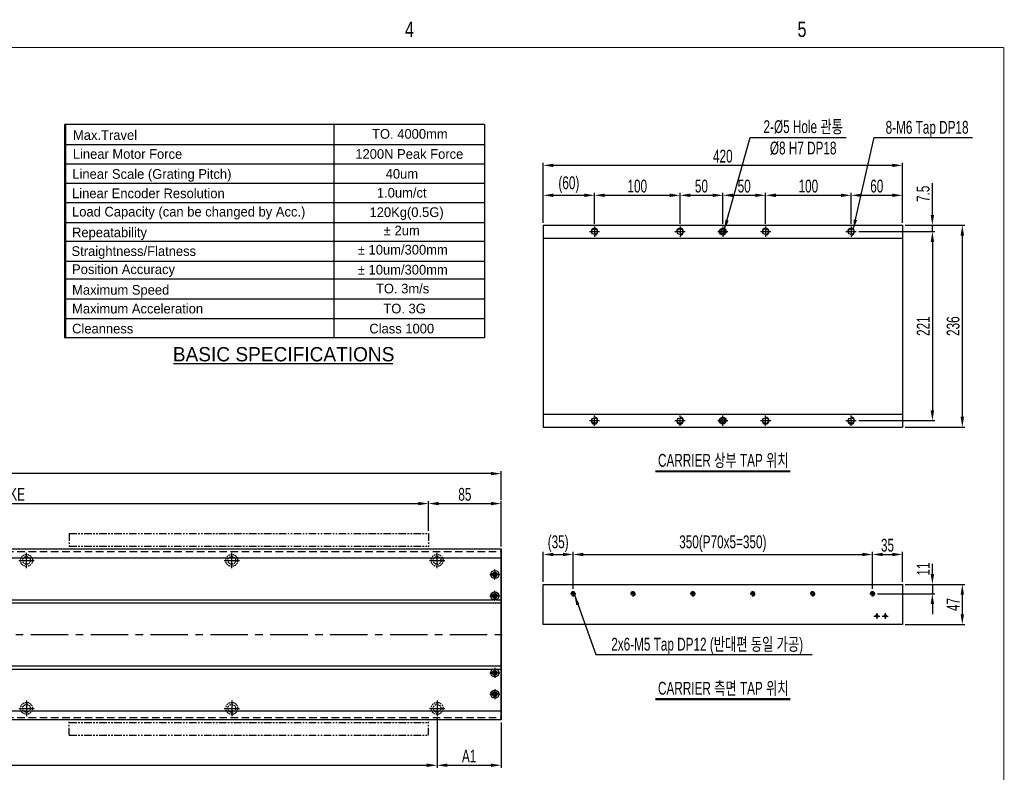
# Model space of a CAD drawing. Extents: x 4 to 2311, y -23 to 1597.
# Tile 18 of 18: x 1159 to 2311, y 716 to 1597. Entities that reach past the tile are written whole.
import ezdxf
from ezdxf.enums import TextEntityAlignment as Align

# ---------------------------------------------------------------- set-up
doc = ezdxf.new("R2010")
doc.units = 0
doc.header["$LTSCALE"] = 7
doc.header["$MEASUREMENT"] = 0
for name, pattern in [('CENTER', [2, 1.25, -0.25, 0.25, -0.25]), ('HIDDEN', [0.375, 0.25, -0.125]), ('PHANTOM', [2.5, 1.25, -0.25, 0.25, -0.25, 0.25, -0.25])]:
    doc.linetypes.add(name, pattern=pattern)
doc.layers.get('0').update_dxf_attribs({"linetype": 'CONTINUOUS'})
doc.layers.get('DEFPOINTS').update_dxf_attribs({"linetype": 'CONTINUOUS'})
for name, color, linetype in [('3', 4, 'CONTINUOUS'), ('CENTERLINE', 3, 'CENTER'), ('CL', 1, 'CENTER'), ('D', 4, 'CONTINUOUS'), ('RD', 1, 'CONTINUOUS')]:
    doc.layers.add(name, color=color, linetype=linetype)
doc.styles.add('BOX', font='NGULIM.TTF')
doc.styles.add('Robostar', font='Gulim.ttf', dxfattribs={"width": 0.7})
doc.styles.get("Standard").update_dxf_attribs({"font": 'Gulim.ttf', "width": 0.8})
doc.dimstyles.new('Robostar', dxfattribs={"dimscale": 6, "dimtxt": 2.5, "dimasz": 2, "dimexe": 0.5, "dimexo": 0.5, "dimgap": 0.5, "dimtad": 3, "dimdsep": 46, "dimtxsty": 'Robostar', "dimcen": 0, "dimclrd": 4, "dimclre": 4, "dimclrt": 9, "dimadec": 0, "dimazin": 2, "dimtm": 0.1, "dimtfac": 1, "dimtix": 1, "dimtmove": 1, "dimatfit": 0, "dimfxl": 0, "dimtolj": 1, "dimarcsym": 0})

# ---------------------------------------------------------------- blocks, each defined once
blk = doc.blocks.new('*D19')
at = {"color": 4, "lineweight": -2}
for p, q in [((637.4, 998.7), (637.4, 1033.7)), ((649.4, 1030.7), (1625.4, 1030.7)), ((1637.4, 998.7), (1637.4, 1033.7))]:
    blk.add_line(p, q, dxfattribs=at)
at = {"color": 4}
for points in [[(649.4, 1032.7), (649.4, 1028.7), (637.4, 1030.7)], [(1625.4, 1032.7), (1625.4, 1028.7), (1637.4, 1030.7)]]:
    blk.add_solid(points, dxfattribs=at)
at = {"layer": 'DEFPOINTS', "color": 0}
for p in [(1637.4, 1030.7), (637.4, 995.7), (1637.4, 995.7)]:
    blk.add_point(p, dxfattribs=at)
at = {"color": 9, "insert": (1137.4, 1041.5), "char_height": 15, "attachment_point": 5, "style": 'Robostar'}
blk.add_mtext('\\A1;STROKE', dxfattribs=at)
blk = doc.blocks.new('*D20')
at = {"color": 4, "lineweight": -2}
for p, q in [((1637.4, 998.7), (1637.4, 1033.7)), ((1649.4, 1030.7), (1710.4, 1030.7)), ((1722.4, 980.7), (1722.4, 1033.7))]:
    blk.add_line(p, q, dxfattribs=at)
at = {"color": 4}
for points in [[(1649.4, 1032.7), (1649.4, 1028.7), (1637.4, 1030.7)], [(1710.4, 1032.7), (1710.4, 1028.7), (1722.4, 1030.7)]]:
    blk.add_solid(points, dxfattribs=at)
at = {"layer": 'DEFPOINTS', "color": 0}
for p in [(1722.4, 1030.7), (1637.4, 995.7), (1722.4, 977.7)]:
    blk.add_point(p, dxfattribs=at)
at = {"color": 9, "insert": (1679.9, 1041.4), "char_height": 15, "attachment_point": 5, "style": 'Robostar'}
blk.add_mtext('\\A1;85', dxfattribs=at)
blk = doc.blocks.new('*D21')
at = {"color": 4, "lineweight": -2}
for p, q in [((132.4, 1034.7), (132.4, 1068.7)), ((1710.4, 1065.7), (144.4, 1065.7)), ((1722.4, 1034.7), (1722.4, 1068.7))]:
    blk.add_line(p, q, dxfattribs=at)
at = {"color": 4}
for points in [[(144.4, 1067.7), (144.4, 1063.7), (132.4, 1065.7)], [(1710.4, 1067.7), (1710.4, 1063.7), (1722.4, 1065.7)]]:
    blk.add_solid(points, dxfattribs=at)
at = {"layer": 'DEFPOINTS', "color": 0}
for p in [(132.4, 1065.7), (132.4, 1031.7), (1722.4, 1031.7)]:
    blk.add_point(p, dxfattribs=at)
at = {"color": 9, "insert": (927.4, 1076.5), "char_height": 15, "attachment_point": 5, "style": 'Robostar'}
blk.add_mtext('\\A1;L=STROKE+590', dxfattribs=at)
blk = doc.blocks.new('*D23')
at = {"color": 4, "lineweight": -2}
for p, q in [((207.4, 779.2), (207.4, 721.7)), ((1647.4, 779.2), (1647.4, 721.7)), ((219.4, 724.7), (1635.4, 724.7))]:
    blk.add_line(p, q, dxfattribs=at)
at = {"color": 4}
for points in [[(219.4, 726.7), (219.4, 722.7), (207.4, 724.7)], [(1635.4, 726.7), (1635.4, 722.7), (1647.4, 724.7)]]:
    blk.add_solid(points, dxfattribs=at)
at = {"layer": 'DEFPOINTS', "color": 0}
for p in [(207.4, 782.2), (1647.4, 782.2), (1647.4, 724.7)]:
    blk.add_point(p, dxfattribs=at)
at = {"color": 9, "insert": (927.4, 736.1), "char_height": 15, "attachment_point": 5, "style": 'Robostar'}
blk.add_mtext('\\A1;A=P240xN : Linear Robot 고정 Counter Bore', dxfattribs=at)
blk = doc.blocks.new('*D24')
at = {"color": 4, "lineweight": -2}
for p, q in [((1647.4, 779.2), (1647.4, 721.7)), ((1722.4, 774.7), (1722.4, 721.7)), ((1659.4, 724.7), (1710.4, 724.7))]:
    blk.add_line(p, q, dxfattribs=at)
at = {"color": 4}
for points in [[(1659.4, 726.7), (1659.4, 722.7), (1647.4, 724.7)], [(1710.4, 726.7), (1710.4, 722.7), (1722.4, 724.7)]]:
    blk.add_solid(points, dxfattribs=at)
at = {"layer": 'DEFPOINTS', "color": 0}
for p in [(1647.4, 782.2), (1722.4, 777.7), (1722.4, 724.7)]:
    blk.add_point(p, dxfattribs=at)
at = {"color": 9, "insert": (1684.9, 735.5), "char_height": 15, "attachment_point": 5, "style": 'Robostar'}
blk.add_mtext('\\A1;A1', dxfattribs=at)
blk = doc.blocks.new('*D32')
at = {"color": 4, "lineweight": -2}
for p, q in [((1771.5, 1359.2), (1771.5, 1394.2)), ((1831.5, 1357.7), (1831.5, 1394.2)), ((1783.5, 1391.2), (1819.5, 1391.2))]:
    blk.add_line(p, q, dxfattribs=at)
at = {"color": 4}
for points in [[(1783.5, 1393.2), (1783.5, 1389.2), (1771.5, 1391.2)], [(1819.5, 1393.2), (1819.5, 1389.2), (1831.5, 1391.2)]]:
    blk.add_solid(points, dxfattribs=at)
at = {"layer": 'DEFPOINTS', "color": 0}
for p in [(1831.5, 1391.2), (1771.5, 1356.2), (1831.5, 1354.7)]:
    blk.add_point(p, dxfattribs=at)
at = {"color": 9, "insert": (1801.5, 1403.6), "char_height": 15, "attachment_point": 5, "style": 'Robostar'}
blk.add_mtext('\\A1;(60)', dxfattribs=at)
blk = doc.blocks.new('*D33')
at = {"color": 4, "lineweight": -2}
for p, q in [((1831.5, 1357.7), (1831.5, 1394.2)), ((1931.5, 1357.7), (1931.5, 1394.2)), ((1843.5, 1391.2), (1919.5, 1391.2))]:
    blk.add_line(p, q, dxfattribs=at)
at = {"color": 4}
for points in [[(1843.5, 1393.2), (1843.5, 1389.2), (1831.5, 1391.2)], [(1919.5, 1393.2), (1919.5, 1389.2), (1931.5, 1391.2)]]:
    blk.add_solid(points, dxfattribs=at)
at = {"layer": 'DEFPOINTS', "color": 0}
for p in [(1931.5, 1391.2), (1831.5, 1354.7), (1931.5, 1354.7)]:
    blk.add_point(p, dxfattribs=at)
at = {"color": 9, "insert": (1881.5, 1401.9), "char_height": 15, "attachment_point": 5, "style": 'Robostar'}
blk.add_mtext('\\A1;100', dxfattribs=at)
blk = doc.blocks.new('*D34')
at = {"color": 4, "lineweight": -2}
for p, q in [((1931.5, 1357.7), (1931.5, 1394.2)), ((1981.5, 1357.7), (1981.5, 1394.2)), ((1943.5, 1391.2), (1969.5, 1391.2))]:
    blk.add_line(p, q, dxfattribs=at)
at = {"color": 4}
for points in [[(1943.5, 1393.2), (1943.5, 1389.2), (1931.5, 1391.2)], [(1969.5, 1393.2), (1969.5, 1389.2), (1981.5, 1391.2)]]:
    blk.add_solid(points, dxfattribs=at)
at = {"layer": 'DEFPOINTS', "color": 0}
for p in [(1981.5, 1391.2), (1931.5, 1354.7), (1981.5, 1354.7)]:
    blk.add_point(p, dxfattribs=at)
at = {"color": 9, "insert": (1956.5, 1401.9), "char_height": 15, "attachment_point": 5, "style": 'Robostar'}
blk.add_mtext('\\A1;50', dxfattribs=at)
blk = doc.blocks.new('*D35')
at = {"color": 4, "lineweight": -2}
for p, q in [((1981.5, 1357.7), (1981.5, 1394.2)), ((2031.5, 1357.7), (2031.5, 1394.2)), ((1993.5, 1391.2), (2019.5, 1391.2))]:
    blk.add_line(p, q, dxfattribs=at)
at = {"color": 4}
for points in [[(1993.5, 1393.2), (1993.5, 1389.2), (1981.5, 1391.2)], [(2019.5, 1393.2), (2019.5, 1389.2), (2031.5, 1391.2)]]:
    blk.add_solid(points, dxfattribs=at)
at = {"layer": 'DEFPOINTS', "color": 0}
for p in [(2031.5, 1391.2), (1981.5, 1354.7), (2031.5, 1354.7)]:
    blk.add_point(p, dxfattribs=at)
at = {"color": 9, "insert": (2006.5, 1401.9), "char_height": 15, "attachment_point": 5, "style": 'Robostar'}
blk.add_mtext('\\A1;50', dxfattribs=at)
blk = doc.blocks.new('*D36')
at = {"color": 4, "lineweight": -2}
for p, q in [((2031.5, 1357.7), (2031.5, 1394.2)), ((2131.5, 1357.7), (2131.5, 1394.2)), ((2043.5, 1391.2), (2119.5, 1391.2))]:
    blk.add_line(p, q, dxfattribs=at)
at = {"color": 4}
for points in [[(2043.5, 1393.2), (2043.5, 1389.2), (2031.5, 1391.2)], [(2119.5, 1393.2), (2119.5, 1389.2), (2131.5, 1391.2)]]:
    blk.add_solid(points, dxfattribs=at)
at = {"layer": 'DEFPOINTS', "color": 0}
for p in [(2131.5, 1391.2), (2031.5, 1354.7), (2131.5, 1354.7)]:
    blk.add_point(p, dxfattribs=at)
at = {"color": 9, "insert": (2081.5, 1401.9), "char_height": 15, "attachment_point": 5, "style": 'Robostar'}
blk.add_mtext('\\A1;100', dxfattribs=at)
blk = doc.blocks.new('*D37')
at = {"color": 4, "lineweight": -2}
for p, q in [((2131.5, 1357.7), (2131.5, 1394.2)), ((2191.5, 1359.2), (2191.5, 1394.2)), ((2143.5, 1391.2), (2179.5, 1391.2))]:
    blk.add_line(p, q, dxfattribs=at)
at = {"color": 4}
for points in [[(2143.5, 1393.2), (2143.5, 1389.2), (2131.5, 1391.2)], [(2179.5, 1393.2), (2179.5, 1389.2), (2191.5, 1391.2)]]:
    blk.add_solid(points, dxfattribs=at)
at = {"layer": 'DEFPOINTS', "color": 0}
for p in [(2191.5, 1391.2), (2131.5, 1354.7), (2191.5, 1356.2)]:
    blk.add_point(p, dxfattribs=at)
at = {"color": 9, "insert": (2161.5, 1401.9), "char_height": 15, "attachment_point": 5, "style": 'Robostar'}
blk.add_mtext('\\A1;60', dxfattribs=at)
blk = doc.blocks.new('*D38')
at = {"color": 4, "lineweight": -2}
for p, q in [((1771.5, 1359.2), (1771.5, 1429.2)), ((2191.5, 1359.2), (2191.5, 1429.2)), ((2179.5, 1426.2), (1783.5, 1426.2))]:
    blk.add_line(p, q, dxfattribs=at)
at = {"color": 4}
for points in [[(1783.5, 1428.2), (1783.5, 1424.2), (1771.5, 1426.2)], [(2179.5, 1428.2), (2179.5, 1424.2), (2191.5, 1426.2)]]:
    blk.add_solid(points, dxfattribs=at)
at = {"layer": 'DEFPOINTS', "color": 0}
for p in [(1771.5, 1426.2), (1771.5, 1356.2), (2191.5, 1356.2)]:
    blk.add_point(p, dxfattribs=at)
at = {"color": 9, "insert": (1981.5, 1436.9), "char_height": 15, "attachment_point": 5, "style": 'Robostar'}
blk.add_mtext('\\A1;420', dxfattribs=at)
blk = doc.blocks.new('*D39')
at = {"color": 4, "lineweight": -2}
for p, q in [((2140.5, 1348.7), (2229.5, 1348.7)), ((2226.5, 1336.7), (2226.5, 1139.7)), ((2140.5, 1127.7), (2229.5, 1127.7))]:
    blk.add_line(p, q, dxfattribs=at)
at = {"color": 4}
for points in [[(2224.5, 1336.7), (2228.5, 1336.7), (2226.5, 1348.7)], [(2224.5, 1139.7), (2228.5, 1139.7), (2226.5, 1127.7)]]:
    blk.add_solid(points, dxfattribs=at)
at = {"layer": 'DEFPOINTS', "color": 0}
for p in [(2137.5, 1348.7), (2137.5, 1127.7), (2226.5, 1127.7)]:
    blk.add_point(p, dxfattribs=at)
at = {"color": 9, "insert": (2215.8, 1238.2), "char_height": 15, "attachment_point": 5, "rotation": 90, "style": 'Robostar'}
blk.add_mtext('\\A1;221', dxfattribs=at)
blk = doc.blocks.new('*D40')
at = {"color": 4, "lineweight": -2}
for p, q in [((2226.5, 1368.2), (2226.5, 1405.6)), ((2140.5, 1348.7), (2229.5, 1348.7)), ((2194.5, 1356.2), (2229.5, 1356.2)), ((2226.5, 1348.7), (2226.5, 1356.2)), ((2226.5, 1336.7), (2226.5, 1324.7))]:
    blk.add_line(p, q, dxfattribs=at)
at = {"color": 4}
for points in [[(2224.5, 1368.2), (2228.5, 1368.2), (2226.5, 1356.2)], [(2224.5, 1336.7), (2228.5, 1336.7), (2226.5, 1348.7)]]:
    blk.add_solid(points, dxfattribs=at)
at = {"layer": 'DEFPOINTS', "color": 0}
for p in [(2137.5, 1348.7), (2191.5, 1356.2), (2226.5, 1356.2)]:
    blk.add_point(p, dxfattribs=at)
at = {"color": 9, "insert": (2215.8, 1392.9), "char_height": 15, "attachment_point": 5, "rotation": 90, "style": 'Robostar'}
blk.add_mtext('\\A1;7.5', dxfattribs=at)
blk = doc.blocks.new('*D41')
at = {"color": 4, "lineweight": -2}
for p, q in [((2194.5, 1356.2), (2264.5, 1356.2)), ((2261.5, 1344.2), (2261.5, 1132.2)), ((2194.5, 1120.2), (2264.5, 1120.2))]:
    blk.add_line(p, q, dxfattribs=at)
at = {"color": 4}
for points in [[(2259.5, 1344.2), (2263.5, 1344.2), (2261.5, 1356.2)], [(2259.5, 1132.2), (2263.5, 1132.2), (2261.5, 1120.2)]]:
    blk.add_solid(points, dxfattribs=at)
at = {"layer": 'DEFPOINTS', "color": 0}
for p in [(2191.5, 1356.2), (2191.5, 1120.2), (2261.5, 1120.2)]:
    blk.add_point(p, dxfattribs=at)
at = {"color": 9, "insert": (2250.8, 1238.2), "char_height": 15, "attachment_point": 5, "rotation": 90, "style": 'Robostar'}
blk.add_mtext('\\A1;236', dxfattribs=at)
blk = doc.blocks.new('*D42')
at = {"color": 4, "lineweight": -2}
for p, q in [((1771.5, 939.2), (1771.5, 974.2)), ((1783.5, 971.2), (1794.5, 971.2)), ((1806.5, 931.2), (1806.5, 974.2))]:
    blk.add_line(p, q, dxfattribs=at)
at = {"color": 4}
for points in [[(1783.5, 973.2), (1783.5, 969.2), (1771.5, 971.2)], [(1794.5, 973.2), (1794.5, 969.2), (1806.5, 971.2)]]:
    blk.add_solid(points, dxfattribs=at)
at = {"layer": 'DEFPOINTS', "color": 0}
for p in [(1806.5, 971.2), (1771.5, 936.2), (1806.5, 928.2)]:
    blk.add_point(p, dxfattribs=at)
at = {"color": 9, "insert": (1789, 983.7), "char_height": 15, "attachment_point": 5, "style": 'Robostar'}
blk.add_mtext('\\A1;(35)', dxfattribs=at)
blk = doc.blocks.new('*D43')
at = {"color": 4, "lineweight": -2}
for p, q in [((1806.5, 931.2), (1806.5, 974.2)), ((1818.5, 971.2), (2144.5, 971.2)), ((2156.5, 931.2), (2156.5, 974.2))]:
    blk.add_line(p, q, dxfattribs=at)
at = {"color": 4}
for points in [[(1818.5, 973.2), (1818.5, 969.2), (1806.5, 971.2)], [(2144.5, 973.2), (2144.5, 969.2), (2156.5, 971.2)]]:
    blk.add_solid(points, dxfattribs=at)
at = {"layer": 'DEFPOINTS', "color": 0}
for p in [(2156.5, 971.2), (1806.5, 928.2), (2156.5, 928.2)]:
    blk.add_point(p, dxfattribs=at)
at = {"color": 9, "insert": (1981.5, 983.7), "char_height": 15, "attachment_point": 5, "style": 'Robostar'}
blk.add_mtext('\\A1;350(P70x5=350)', dxfattribs=at)
blk = doc.blocks.new('*D44')
at = {"color": 4, "lineweight": -2}
for p, q in [((2156.5, 931.2), (2156.5, 974.2)), ((2168.5, 971.2), (2179.5, 971.2)), ((2191.5, 939.2), (2191.5, 974.2))]:
    blk.add_line(p, q, dxfattribs=at)
at = {"color": 4}
for points in [[(2168.5, 973.2), (2168.5, 969.2), (2156.5, 971.2)], [(2179.5, 973.2), (2179.5, 969.2), (2191.5, 971.2)]]:
    blk.add_solid(points, dxfattribs=at)
at = {"layer": 'DEFPOINTS', "color": 0}
for p in [(2191.5, 971.2), (2191.5, 936.2), (2156.5, 928.2)]:
    blk.add_point(p, dxfattribs=at)
at = {"color": 9, "insert": (2174, 981.9), "char_height": 15, "attachment_point": 5, "style": 'Robostar'}
blk.add_mtext('\\A1;35', dxfattribs=at)
blk = doc.blocks.new('*D45')
at = {"color": 4, "lineweight": -2}
for p, q in [((2226.5, 948.2), (2226.5, 960.2)), ((2194.5, 936.2), (2229.5, 936.2)), ((2226.5, 936.2), (2226.5, 925.2)), ((2162.5, 925.2), (2229.5, 925.2)), ((2226.5, 913.2), (2226.5, 901.2))]:
    blk.add_line(p, q, dxfattribs=at)
at = {"color": 4}
for points in [[(2224.5, 948.2), (2228.5, 948.2), (2226.5, 936.2)], [(2224.5, 913.2), (2228.5, 913.2), (2226.5, 925.2)]]:
    blk.add_solid(points, dxfattribs=at)
at = {"layer": 'DEFPOINTS', "color": 0}
for p in [(2191.5, 936.2), (2159.5, 925.2), (2226.5, 925.2)]:
    blk.add_point(p, dxfattribs=at)
at = {"color": 9, "insert": (2215.8, 954.2), "char_height": 15, "attachment_point": 5, "rotation": 90, "style": 'Robostar'}
blk.add_mtext('\\A1;11', dxfattribs=at)
blk = doc.blocks.new('*D46')
at = {"color": 4, "lineweight": -2}
for p, q in [((2194.5, 936.2), (2264.5, 936.2)), ((2261.5, 924.2), (2261.5, 901.2)), ((2194.5, 889.2), (2264.5, 889.2))]:
    blk.add_line(p, q, dxfattribs=at)
at = {"color": 4}
for points in [[(2259.5, 924.2), (2263.5, 924.2), (2261.5, 936.2)], [(2259.5, 901.2), (2263.5, 901.2), (2261.5, 889.2)]]:
    blk.add_solid(points, dxfattribs=at)
at = {"layer": 'DEFPOINTS', "color": 0}
for p in [(2191.5, 936.2), (2191.5, 889.2), (2261.5, 889.2)]:
    blk.add_point(p, dxfattribs=at)
at = {"color": 9, "insert": (2250.8, 912.7), "char_height": 15, "attachment_point": 5, "rotation": 90, "style": 'Robostar'}
blk.add_mtext('\\A1;47', dxfattribs=at)

msp = doc.modelspace()

# ---------------------------------------------------------------- linework, layer by layer
at = {"color": 170}
for p, q in [((1211.868, 1474.185), (1211.868, 1224.643)), ((1702.711, 1474.185), (1211.868, 1474.185)), ((1213, 1474.185), (1213, 1224.643)), ((1702.711, 1474.185), (1702.711, 1224.643)), ((1702.711, 1474.185), (1702.711, 1224.643))]:
    msp.add_line(p, q, dxfattribs=at)
at = {"color": 140}
for p, q in [((1526.638, 1474.185), (1526.638, 1224.643)), ((1702.711, 1450.403), (1211.868, 1450.403)), ((1702.711, 1427.754), (1211.868, 1427.754)), ((1702.711, 1405.105), (1211.868, 1405.105)), ((1702.711, 1382.455), (1211.868, 1382.455)), ((1702.711, 1359.073), (1211.868, 1359.073)), ((1702.711, 1337.156), (1211.47, 1337.156)), ((1702.711, 1337.156), (1211.47, 1337.156)), ((1702.711, 1313.774), (1211.868, 1313.774)), ((1702.711, 1293.324), (1211.47, 1293.324)), ((1702.711, 1269.941), (1211.47, 1269.941)), ((1702.711, 1246.559), (1211.868, 1246.559)), ((1702.711, 1224.643), (1211.47, 1224.643))]:
    msp.add_line(p, q, dxfattribs=at)
for p, q in [((1771.491, 1356.195), (2191.491, 1356.195)), ((1771.491, 1356.195), (1771.491, 1120.195)), ((2191.491, 1356.195), (2191.491, 1120.195)), ((1771.491, 1341.195), (2191.491, 1341.195)), ((1339.455, 1194.397), (1595.589, 1194.397)), ((1771.491, 1135.195), (2191.491, 1135.195)), ((1771.491, 1120.195), (2191.491, 1120.195)), ((132.428, 977.735), (1722.428, 977.735)), ((132.921, 967.104), (1721.928, 967.104)), ((1721.928, 977.735), (1721.928, 777.735)), ((1722.428, 977.735), (1722.428, 777.735)), ((132.921, 914.484), (1721.928, 914.484)), ((141.529, 918.263), (1713.327, 918.263)), ((1716.529, 918.263), (1721.928, 918.263)), ((132.921, 840.986), (1721.928, 840.986)), ((141.529, 837.207), (1713.327, 837.207)), ((1716.529, 837.207), (1721.928, 837.207)), ((132.921, 788.366), (1721.928, 788.366)), ((1722.428, 777.735), (132.428, 777.735))]:
    msp.add_line(p, q)
at = {"color": 4}
for p, q in [((1902.902, 1069.193), (2060.08, 1069.193)), ((1902.902, 1068.193), (2060.08, 1068.193)), ((1902.902, 802.649), (2060.08, 802.649)), ((1902.902, 801.649), (2060.08, 801.649))]:
    msp.add_line(p, q, dxfattribs=at)
at = {"color": 6, "linetype": 'PHANTOM'}
for p, q in [((1217.428, 995.735), (1637.428, 995.735)), ((1217.428, 995.735), (1217.428, 977.735)), ((1637.428, 995.735), (1637.428, 977.735)), ((1217.428, 980.735), (1637.428, 980.735)), ((1217.428, 759.735), (1217.428, 777.735)), ((1217.428, 774.735), (1637.428, 774.735)), ((1637.428, 759.735), (1637.428, 777.735)), ((1217.428, 759.735), (1637.428, 759.735))]:
    msp.add_line(p, q, dxfattribs=at)
at = {"color": 5, "linetype": 'HIDDEN', "ltscale": 5}
for p, q in [((132.921, 974.735), (1721.928, 974.735)), ((132.921, 780.735), (1721.928, 780.735))]:
    msp.add_line(p, q, dxfattribs=at)
at = {"color": 3, "linetype": 'CENTER', "ltscale": 5}
msp.add_line((122.428, 877.735), (1732.428, 877.735), dxfattribs=at)
at = {"const_width": 1.2}
for points in [[(30, 1564), (2310, 1564)], [(2310, 1564), (2310, 10)]]:
    msp.add_lwpolyline(points, dxfattribs=at)
msp.add_lwpolyline([(1771.491, 936.236), (2191.491, 936.236), (2191.491, 889.236), (1771.491, 889.236)], close=True)
for centre, radius in [((1831.491, 1348.695), 3.323), ((1931.491, 1348.695), 3.323), ((1981.491, 1348.695), 4), ((1981.491, 1348.695), 2.5), ((2031.491, 1348.695), 3.323), ((2131.491, 1348.695), 3.323), ((1831.491, 1127.695), 3.323), ((1931.491, 1127.695), 3.323), ((1981.491, 1127.695), 4), ((1981.491, 1127.695), 2.5), ((2031.491, 1127.695), 3.323), ((2131.491, 1127.695), 3.323), ((1714.928, 947.735), 4.75), ((1714.928, 947.735), 2.75), ((1714.928, 922.735), 4.75), ((1714.928, 922.735), 2.75), ((1806.491, 925.236), 2.067), ((1876.491, 925.236), 2.067), ((1946.491, 925.236), 2.067), ((2016.491, 925.236), 2.067), ((2086.491, 925.236), 2.067), ((2156.491, 925.236), 2.067), ((2161.491, 899.236), 1.229), ((2171.491, 899.236), 1.229), ((1714.928, 832.735), 4.75), ((1714.928, 832.735), 2.75), ((1714.928, 807.735), 4.75), ((1714.928, 807.735), 2.75)]:
    msp.add_circle(centre, radius)
at = {"color": 5, "linetype": 'HIDDEN'}
for centre, radius in [((1167.428, 964.235), 7), ((1167.428, 964.235), 4.5), ((1407.428, 964.235), 7), ((1407.428, 964.235), 4.5), ((1647.428, 964.235), 7), ((1647.428, 964.235), 4.5), ((1167.428, 791.235), 7), ((1167.428, 791.235), 4.5), ((1407.428, 791.235), 7), ((1407.428, 791.235), 4.5), ((1647.428, 791.235), 7), ((1647.428, 791.235), 4.5)]:
    msp.add_circle(centre, radius, dxfattribs=at)
at = {"linetype": 'ByBlock'}
for centre in [(1714.932, 947.735), (1714.928, 922.735), (1714.928, 832.735), (1714.932, 807.735)]:
    msp.add_circle(centre, 2.067, dxfattribs=at)
at = {"layer": '3', "const_width": 0.3}
for points in [[(1389, 1588), (1389, 1564)], [(1848, 1588), (1848, 1564)]]:
    msp.add_lwpolyline(points, dxfattribs=at)
at = {"layer": '3', "color": 4}
for centre, start, end in [((1831.491, 1348.695), 270, 180), ((1931.491, 1348.695), 270, 180), ((2031.491, 1348.695), 270, 180), ((2131.491, 1348.695), 270, 180), ((1831.491, 1127.695), 180, 90), ((1931.491, 1127.695), 180, 90), ((2031.491, 1127.695), 180, 90), ((2131.491, 1127.695), 180, 90)]:
    msp.add_arc(centre, 4, start, end, dxfattribs=at)
at = {"layer": 'CENTERLINE'}
for p, q in [((1825.491, 1348.695), (1837.491, 1348.695)), ((1831.491, 1354.695), (1831.491, 1342.695)), ((1925.491, 1348.695), (1937.491, 1348.695)), ((1931.491, 1354.695), (1931.491, 1342.695)), ((1975.491, 1348.695), (1987.491, 1348.695)), ((1981.491, 1354.695), (1981.491, 1342.695)), ((2025.491, 1348.695), (2037.491, 1348.695)), ((2031.491, 1354.695), (2031.491, 1342.695)), ((2125.491, 1348.695), (2137.491, 1348.695)), ((2131.491, 1354.695), (2131.491, 1342.695)), ((1831.491, 1121.695), (1831.491, 1133.695)), ((1931.491, 1121.695), (1931.491, 1133.695)), ((1981.491, 1121.695), (1981.491, 1133.695)), ((2031.491, 1121.695), (2031.491, 1133.695)), ((2131.491, 1121.695), (2131.491, 1133.695)), ((1825.491, 1127.695), (1837.491, 1127.695)), ((1925.491, 1127.695), (1937.491, 1127.695)), ((1975.491, 1127.695), (1987.491, 1127.695)), ((2025.491, 1127.695), (2037.491, 1127.695)), ((2125.491, 1127.695), (2137.491, 1127.695)), ((1809.491, 925.236), (1803.491, 925.236)), ((1806.491, 928.236), (1806.491, 922.236)), ((1879.491, 925.236), (1873.491, 925.236)), ((1876.491, 928.236), (1876.491, 922.236)), ((1949.491, 925.236), (1943.491, 925.236)), ((1946.491, 928.236), (1946.491, 922.236)), ((2019.491, 925.236), (2013.491, 925.236)), ((2016.491, 928.236), (2016.491, 922.236)), ((2089.491, 925.236), (2083.491, 925.236)), ((2086.491, 928.236), (2086.491, 922.236)), ((2159.491, 925.236), (2153.491, 925.236)), ((2156.491, 928.236), (2156.491, 922.236)), ((2157.991, 899.236), (2164.991, 899.236)), ((2161.491, 902.736), (2161.491, 895.736)), ((2167.991, 899.236), (2174.991, 899.236)), ((2171.491, 902.736), (2171.491, 895.736))]:
    msp.add_line(p, q, dxfattribs=at)
at = {"layer": 'CL', "color": 3, "ltscale": 3}
for p, q in [((1167.428, 955.235), (1167.428, 973.235)), ((1407.428, 955.235), (1407.428, 973.235)), ((1647.428, 955.235), (1647.428, 973.235)), ((1158.428, 964.235), (1176.428, 964.235)), ((1398.428, 964.235), (1416.428, 964.235)), ((1638.428, 964.235), (1656.428, 964.235)), ((1167.428, 800.235), (1167.428, 782.235)), ((1407.428, 800.235), (1407.428, 782.235)), ((1647.428, 800.235), (1647.428, 782.235)), ((1158.428, 791.235), (1176.428, 791.235)), ((1398.428, 791.235), (1416.428, 791.235)), ((1638.428, 791.235), (1656.428, 791.235))]:
    msp.add_line(p, q, dxfattribs=at)
at = {"layer": 'CL', "color": 3}
for p, q in [((1708.969, 947.735), (1720.887, 947.735)), ((1714.928, 941.853), (1714.928, 953.567)), ((1708.969, 922.735), (1720.887, 922.735)), ((1714.928, 916.853), (1714.928, 928.567)), ((1708.969, 832.735), (1720.887, 832.735)), ((1714.928, 838.617), (1714.928, 826.903)), ((1708.969, 807.735), (1720.887, 807.735)), ((1714.928, 813.617), (1714.928, 801.903))]:
    msp.add_line(p, q, dxfattribs=at)
at = {"layer": 'CL', "color": 3, "linetype": 'CENTER', "ltscale": 3}
for p, q in [((1719.432, 947.735), (1710.432, 947.735)), ((1714.932, 952.235), (1714.932, 943.235)), ((1719.428, 922.735), (1710.428, 922.735)), ((1714.932, 927.235), (1714.932, 918.235)), ((1719.428, 832.735), (1710.428, 832.735)), ((1714.932, 828.235), (1714.932, 837.235)), ((1719.432, 807.735), (1710.432, 807.735)), ((1714.932, 803.235), (1714.932, 812.235))]:
    msp.add_line(p, q, dxfattribs=at)
at = {"layer": 'D'}
for centre, radius, start, end in [((1806.491, 925.236), 2.5, 255, 165), ((1876.491, 925.236), 2.5, 255, 165), ((1946.491, 925.236), 2.5, 255, 165), ((2016.491, 925.236), 2.5, 255, 165), ((2086.491, 925.236), 2.5, 255, 165), ((2156.491, 925.236), 2.5, 255, 165), ((2161.491, 899.236), 1.5, 270, 180), ((2171.491, 899.236), 1.5, 270, 180)]:
    msp.add_arc(centre, radius, start, end, dxfattribs=at)
at = {"layer": 'RD', "color": 4, "linetype": 'ByBlock'}
for centre, start, end in [((1714.932, 947.735), 180, 90), ((1714.928, 922.735), 180, 90), ((1714.928, 832.735), 270, 180), ((1714.932, 807.735), 270, 180)]:
    msp.add_arc(centre, 2.5, start, end, dxfattribs=at)

# ---------------------------------------------------------------- texts
at = {"style": 'BOX'}
for s, height, p in [('Max.Travel', 11.3247, (1221.771, 1455.956)), ('TO. 4000mm', 11.3247, (1571.402, 1457.358)), ('Linear Motor Force', 11.3247, (1221.555, 1433.881)), ('1200N Peak Force', 11.3247, (1551.83, 1433.881)), ('Linear Scale (Grating Pitch)', 11.3247, (1220.976, 1410.503)), ('40um ', 11.3247, (1587.325, 1410.718)), ('Linear Encoder Resolution', 11.3247, (1220.679, 1387.854)), ('1.0um/ct', 11.3247, (1577.035, 1388.568)), ('Load Capacity (can be changed by Acc.)', 11.3247, (1220.645, 1366.404)), ('120Kg(0.5G)', 11.3247, (1568.439, 1365.824)), ('Repeatability', 11.3247, (1220.645, 1342.198)), ('±', 11.325, (1584.847, 1344.403)), ('2um', 11.3247, (1597.71, 1344.403)), ('Straightness/Flatness', 11.3247, (1220.029, 1320.282)), ('±', 11.325, (1554.728, 1321.927)), ('10um/300mm', 11.3247, (1567.337, 1321.927)), ('Position Accuracy', 11.3247, (1220.645, 1299.08)), ('±', 11.325, (1554.728, 1298.545)), ('10um/300mm', 11.3247, (1567.337, 1298.545)), ('Maximum Speed', 11.3247, (1220.711, 1274.983)), ('TO. 3m/s', 11.3247, (1576.013, 1276.497)), ('Maximum Acceleration', 11.3247, (1220.711, 1253.067)), ('TO. 3G', 11.3247, (1584.618, 1253.114)), ('Cleanness', 11.3247, (1220.711, 1229.685)), ('Class 1000', 11.3247, (1568.216, 1229.685)), ('BASIC SPECIFICATIONS', 16.68201, (1338.499, 1197.032))]:
    msp.add_text(s, height=height, dxfattribs=at).set_placement(p)
at = {"color": 9, "char_height": 15, "style": 'Robostar'}
for s, insert, attachment_point in [('2-%%C5 Hole 관통\\P%%C8 H7 DP18', (2075.473, 1458.69), 5), ('8-M6 Tap DP18', (2220.338, 1458.69), 8), ('2x6-M5 Tap DP12 (반대편 동일 가공)', (1963.21, 854.236), 8)]:
    msp.add_mtext(s, dxfattribs=dict(at, insert=insert, attachment_point=attachment_point))
at = {"color": 4, "char_height": 15, "attachment_point": 8, "style": 'Robostar'}
for s, insert in [('CARRIER 상부 TAP 위치', (1982.058, 1072.193)), ('CARRIER 측면 TAP 위치', (1982.058, 805.649))]:
    msp.add_mtext(s, dxfattribs=dict(at, insert=insert))
at = {"layer": '3', "width": 0.8}
for s, p in [('4', (1615.058, 1585.25)), ('5', (2074.058, 1585.25))]:
    msp.add_text(s, height=18, dxfattribs=at).set_placement(p, align=Align.MIDDLE)

# ---------------------------------------------------------------- dimensions: what is measured, and where the dimension line sits
for base, p1, p2, picture, middle in [((1771.491, 1426.195), (2191.491, 1356.195), (1771.491, 1356.195), '*D38', (1981.491, 1436.895)), ((1931.491, 1391.195), (1831.491, 1354.695), (1931.491, 1354.695), '*D33', (1881.491, 1401.905)), ((1981.491, 1391.195), (1931.491, 1354.695), (1981.491, 1354.695), '*D34', (1956.491, 1401.885)), ((2031.491, 1391.195), (1981.491, 1354.695), (2031.491, 1354.695), '*D35', (2006.491, 1401.885)), ((2131.491, 1391.195), (2031.491, 1354.695), (2131.491, 1354.695), '*D36', (2081.491, 1401.905)), ((2191.491, 1391.195), (2131.491, 1354.695), (2191.491, 1356.195), '*D37', (2161.491, 1401.885)), ((1722.428, 1030.735), (1637.428, 995.735), (1722.428, 977.735), '*D20', (1679.928, 1041.425)), ((2191.491, 971.236), (2156.491, 928.236), (2191.491, 936.236), '*D44', (2173.991, 981.926))]:
    dim = msp.add_linear_dim(base=base, p1=p1, p2=p2, dimstyle='Robostar')
    dim.commit()
    dim.dimension.update_dxf_attribs({"geometry": picture, "text_midpoint": middle})
for base, p1, p2, text, picture, middle in [((1831.491, 1391.195), (1771.491, 1356.195), (1831.491, 1354.695), '(<>)', '*D32', (1801.491, 1403.632)), ((132.428, 1065.735), (1722.428, 1031.735), (132.428, 1031.735), 'L=STROKE+590', '*D21', (927.428, 1076.455)), ((1637.428, 1030.735), (637.428, 995.735), (1637.428, 995.735), 'STROKE', '*D19', (1137.428, 1041.455)), ((1806.491, 971.236), (1771.491, 936.236), (1806.491, 928.236), '(<>)', '*D42', (1788.991, 983.673)), ((2156.491, 971.236), (1806.491, 928.236), (2156.491, 928.236), '<>(P70x5=350)', '*D43', (1981.491, 983.673)), ((1647.428, 724.735), (207.428, 782.235), (1647.428, 782.235), 'A=P240xN : Linear Robot 고정 Counter Bore', '*D23', (927.428, 736.104)), ((1722.428, 724.735), (1647.428, 782.235), (1722.428, 777.735), 'A1', '*D24', (1684.928, 735.465))]:
    dim = msp.add_linear_dim(base=base, p1=p1, p2=p2, text=text, dimstyle='Robostar')
    dim.commit()
    dim.dimension.update_dxf_attribs({"geometry": picture, "text_midpoint": middle})
dim = msp.add_linear_dim(base=(2226.491, 1356.195), p1=(2137.491, 1348.695), p2=(2191.491, 1356.195), angle=90, dimstyle='Robostar', override={"dimtmove": 0})
dim.commit()
dim.dimension.update_dxf_attribs({"geometry": '*D40', "text_midpoint": (2226.491, 1392.877), "dimtype": 160})
for base, p1, p2, picture, middle in [((2226.491, 1127.695), (2137.491, 1348.695), (2137.491, 1127.695), '*D39', (2215.781, 1238.195)), ((2261.491, 1120.195), (2191.491, 1356.195), (2191.491, 1120.195), '*D41', (2250.801, 1238.195)), ((2261.491, 889.236), (2191.491, 936.236), (2191.491, 889.236), '*D46', (2250.781, 912.736))]:
    dim = msp.add_linear_dim(base=base, p1=p1, p2=p2, angle=90, dimstyle='Robostar')
    dim.commit()
    dim.dimension.update_dxf_attribs({"geometry": picture, "text_midpoint": middle})
dim = msp.add_linear_dim(base=(2226.491, 925.236), p1=(2191.491, 936.236), p2=(2159.491, 925.236), angle=90, dimstyle='Robostar')
dim.commit()
dim.dimension.update_dxf_attribs({"geometry": '*D45', "text_midpoint": (2226.491, 954.236), "dimtype": 160})

# ---------------------------------------------------------------- leaders
at = {"annotation_type": 0, "has_hookline": 1, "hookline_direction": 0}
for points, text_width in [([(1983.201, 1350.519), (2013.646, 1458.69), (2022.259, 1458.69)], 100.428), ([(2133.942, 1350.94), (2158.511, 1458.69), (2164.314, 1458.69)], 106.049), ([(1807.982, 923.805), (1832.974, 854.236), (1837.314, 854.236)], 245.792)]:
    msp.add_leader(points, dimstyle='Robostar', dxfattribs=dict(at, text_width=text_width))

doc.saveas('drawing.dxf')
